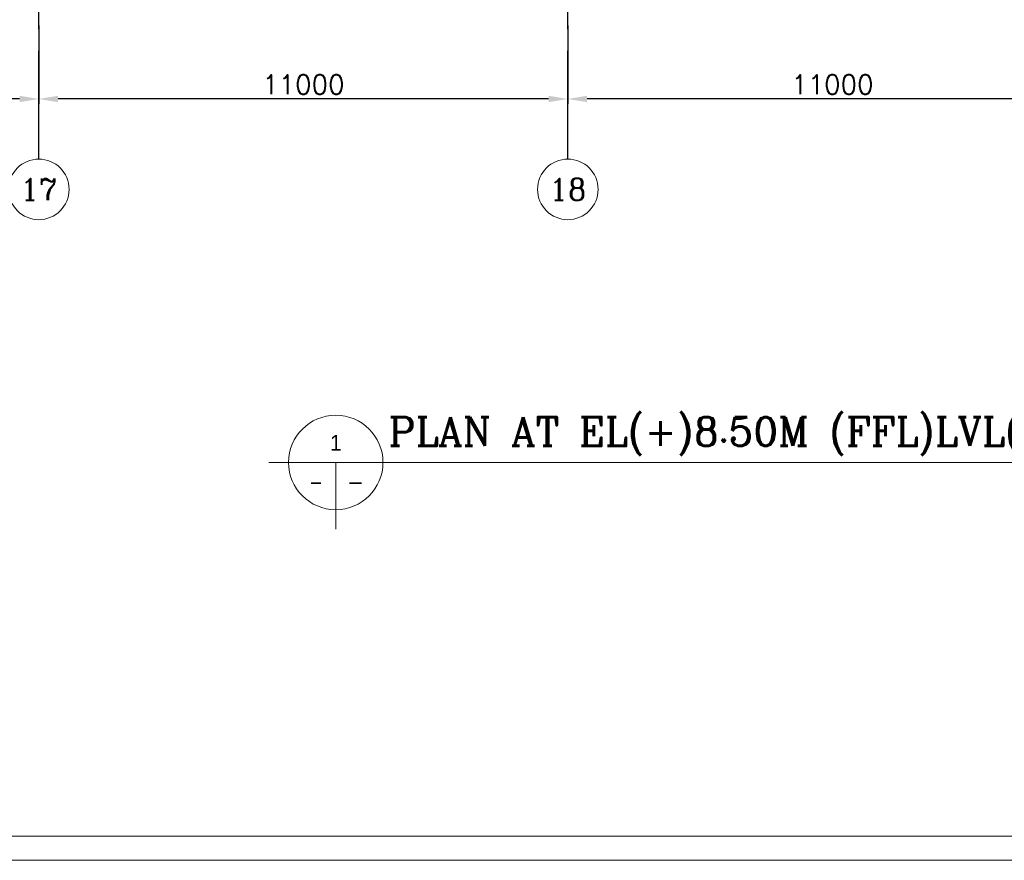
# Model space of a CAD drawing. Header units: inches. Extents: x 0 to 1544102, y 0 to 23144100.
# Tile 158 of 203: x 644678 to 665151, y 88595 to 106072. Entities that reach past the tile are written whole.
import ezdxf
from ezdxf.enums import TextEntityAlignment as Align

# ---------------------------------------------------------------- set-up
doc = ezdxf.new("R2010")
doc.units = ezdxf.units.IN
doc.header["$LTSCALE"] = 1800
doc.header["$MEASUREMENT"] = 0
doc.linetypes.add('CENTER', pattern=[2, 1.25, -0.25, 0.25, -0.25])
doc.layers.get('0').update_dxf_attribs({"color": 253})
for name, color, linetype, lineweight in [('A-DOOR', 31, 'Continuous', 9), ('CL', 8, 'CENTER', 15), ('DIM', 4, 'Continuous', 18), ('dimension line', 4, 'Continuous', 13), ('TEXT', 3, 'Continuous', 18), ('TIT', 4, 'Continuous', 13)]:
    doc.layers.add(name, color=color, linetype=linetype, lineweight=lineweight)
doc.layers.add('GRID', color=251, linetype='CENTER')
doc.styles.add('ARCHITECTURE', font='stylu.ttf')
doc.styles.add('COMPLEX', font='complex')
doc.styles.add('ROAMNS', font='ROMANS.shx')
doc.styles.add('ROMANS', font='romans.shx')
doc.dimstyles.new('DIM100 x2', dxfattribs={"dimscale": 0, "dimtxt": 400, "dimasz": 400, "dimexe": 100, "dimexo": 100, "dimgap": 100, "dimtad": 1, "dimdec": 0, "dimzin": 13, "dimdsep": 46, "dimtxsty": 'ROMANS', "dimblk2": 'OBLIQUE', "dimcen": 100, "dimdle": 100, "dimclrd": 9, "dimclre": 9, "dimclrt": 4, "dimadec": 0, "dimazin": 0, "dimtfac": 1.1, "dimtdec": 0, "dimtix": 1, "dimtmove": 2, "dimatfit": 3, "dimfxl": 1, "dimtolj": 1, "dimtzin": 13, "dimarcsym": 0})

# ---------------------------------------------------------------- blocks, each defined once
blk = doc.blocks.new('*D728')
at = {"layer": 'dimension line', "color": 9, "lineweight": -2, "transparency": 16777216}
for p, q in [((656075.7935778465, 105948.9971426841), (656075.7935778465, 104323.4268409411)), ((667075.7935778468, 104805.0993884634), (667075.7935778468, 104323.4268409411)), ((666675.7935778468, 104423.4268409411), (656475.7935778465, 104423.4268409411))]:
    blk.add_line(p, q, dxfattribs=at)
at = {"layer": 'dimension line', "color": 9, "transparency": 16777216}
for points in [[(656475.7935778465, 104490.0935076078), (656475.7935778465, 104356.7601742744), (656075.7935778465, 104423.4268409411)], [(666675.7935778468, 104490.0935076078), (666675.7935778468, 104356.7601742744), (667075.7935778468, 104423.4268409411)]]:
    blk.add_solid(points, dxfattribs=at)
at = {"layer": 'dimension line', "color": 4, "transparency": 16777216, "insert": (661575.7935778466, 104723.4268409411), "char_height": 400, "attachment_point": 5, "style": 'ROMANS'}
blk.add_mtext('\\A1;11000', dxfattribs=at)
blk = doc.blocks.new('_Oblique')
at = {"color": 0, "linetype": 'ByBlock', "lineweight": -2}
blk.add_line((-0.5, -0.5), (0.5, 0.5), dxfattribs=at)
blk = doc.blocks.new('*D729')
at = {"layer": 'dimension line', "color": 9, "lineweight": -2, "transparency": 16777216}
for p, q in [((645075.7935778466, 105948.9971426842), (645075.7935778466, 104323.4268409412)), ((656075.7935778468, 104805.0993884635), (656075.7935778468, 104323.4268409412)), ((655675.7935778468, 104423.4268409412), (645475.7935778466, 104423.4268409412))]:
    blk.add_line(p, q, dxfattribs=at)
at = {"layer": 'dimension line', "color": 9, "transparency": 16777216}
for points in [[(645475.7935778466, 104490.0935076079), (645475.7935778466, 104356.7601742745), (645075.7935778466, 104423.4268409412)], [(655675.7935778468, 104490.0935076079), (655675.7935778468, 104356.7601742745), (656075.7935778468, 104423.4268409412)]]:
    blk.add_solid(points, dxfattribs=at)
at = {"layer": 'dimension line', "color": 4, "transparency": 16777216, "insert": (650575.7935778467, 104723.4268409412), "char_height": 400, "attachment_point": 5, "style": 'ROMANS'}
blk.add_mtext('\\A1;11000', dxfattribs=at)
blk = doc.blocks.new('*D735')
at = {"layer": 'dimension line', "color": 9, "lineweight": -2, "transparency": 16777216}
for p, q in [((634075.7935778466, 105948.9971426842), (634075.7935778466, 104323.4268409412)), ((645075.7935778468, 104805.0993884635), (645075.7935778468, 104323.4268409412)), ((644675.7935778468, 104423.4268409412), (634475.7935778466, 104423.4268409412))]:
    blk.add_line(p, q, dxfattribs=at)
at = {"layer": 'dimension line', "color": 9, "transparency": 16777216}
for points in [[(634475.7935778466, 104490.0935076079), (634475.7935778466, 104356.7601742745), (634075.7935778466, 104423.4268409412)], [(644675.7935778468, 104490.0935076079), (644675.7935778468, 104356.7601742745), (645075.7935778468, 104423.4268409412)]]:
    blk.add_solid(points, dxfattribs=at)
at = {"layer": 'dimension line', "color": 4, "transparency": 16777216, "insert": (639575.7935778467, 104723.4268409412), "char_height": 400, "attachment_point": 5, "style": 'ROMANS'}
blk.add_mtext('\\A1;11000', dxfattribs=at)
blk = doc.blocks.new('GRD')
at = {"layer": 'CL', "linetype": 'Continuous'}
blk.add_circle((0, 419.9998499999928), 419.9998499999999, dxfattribs=at)
at = {"layer": 'CL', "color": 4, "style": 'COMPLEX'}
blk.add_attdef('GRD', text='', height=300, dxfattribs=at).set_placement((0, 419.9998499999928), align=Align.MIDDLE)

msp = doc.modelspace()

# ---------------------------------------------------------------- linework, layer by layer
at = {"layer": 'A-DOOR'}
for points in [[(430964.6146721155, 295794.5083698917), (772061.3220299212, 295794.5083698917), (772061.3220299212, 88594.62862170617), (430964.6146721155, 88594.62862170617)], [(431464.6146721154, 295294.5083698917), (771561.3220299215, 295294.5083698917), (771561.3220299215, 89094.62862170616), (431464.6146721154, 89094.62862170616)]]:
    msp.add_lwpolyline(points, close=True, dxfattribs=at)
at = {"layer": 'GRID'}
for p, q in [((645075.7935778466, 103174.1265470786), (645075.7935778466, 157584.8886561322)), ((656075.7935778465, 103174.1265470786), (656075.7935778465, 157584.8886561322))]:
    msp.add_line(p, q, dxfattribs=at)
at = {"layer": 'TIT'}
for p, q in [((649861.4588826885, 96865.7869258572), (670638.1433685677, 96865.7869258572)), ((651249.9588463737, 96865.7869258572), (651249.9588463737, 95477.28696217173))]:
    msp.add_line(p, q, dxfattribs=at)
msp.add_circle((651249.9588463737, 96865.7869258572), 981.81774, dxfattribs=at)

# ---------------------------------------------------------------- block references
at = {"layer": 'DIM', "xscale": 1.5, "yscale": 1.5, "zscale": 1.5}
for p, values in [((645075.9178656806, 101914.1269971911), {'GRD': '17'}), ((656075.9178656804, 101914.1269971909), {'GRD': '18'})]:
    msp.add_blockref('GRD', p, dxfattribs=at).add_auto_attribs(values)

# ---------------------------------------------------------------- texts
at = {"layer": 'TEXT'}
for s, style, p in [('1', 'ARCHITECTURE', (651249.9588463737, 97274.87765085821)), ('-', 'ROAMNS', (651659.0495713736, 96456.69620085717))]:
    msp.add_text(s, height=327.27258, dxfattribs=dict(at, style=style)).set_placement(p, align=Align.MIDDLE)
at = {"layer": 'TEXT', "style": 'ROMANS', "width": 0.8}
msp.add_text('-', height=327.27258, dxfattribs=at).set_placement((650840.8681213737, 96456.69620085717), align=Align.MIDDLE)
at = {"layer": 'TEXT', "insert": (652346.767748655, 97811.47181363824), "char_height": 600, "width": 28835.45916280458, "attachment_point": 1, "style": 'ARCHITECTURE'}
msp.add_mtext('{\\Fcomplex|c0;PLAN AT EL(+)8.50M (FFL)LVL(UNIT#2)}', dxfattribs=at)

# ---------------------------------------------------------------- dimensions: what is measured, and where the dimension line sits
at = {"layer": 'dimension line'}
for base, p1, p2, picture, middle in [((634075.7935778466, 104423.4268409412), (645075.7935778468, 104905.0993884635), (634075.7935778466, 106048.9971426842), '*D735', (639575.7935778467, 104723.4268409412)), ((645075.7935778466, 104423.4268409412), (656075.7935778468, 104905.0993884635), (645075.7935778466, 106048.9971426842), '*D729', (650575.7935778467, 104723.4268409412)), ((656075.7935778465, 104423.4268409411), (667075.7935778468, 104905.0993884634), (656075.7935778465, 106048.9971426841), '*D728', (661575.7935778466, 104723.4268409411))]:
    dim = msp.add_linear_dim(base=base, p1=p1, p2=p2, angle=180, dimstyle='DIM100 x2', override={"dimscale": 1}, dxfattribs=at)
    dim.commit()
    dim.dimension.update_dxf_attribs({"geometry": picture, "text_midpoint": middle})

doc.saveas('drawing.dxf')
